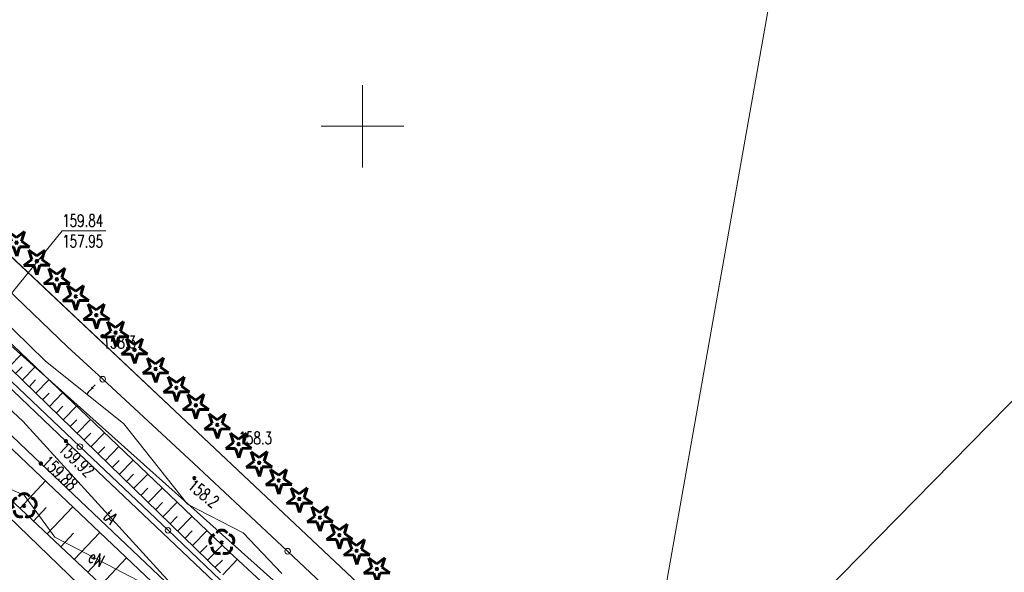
# Model space of a CAD drawing. Header units: metres. Extents: x 7582703 to 7587334, y 6019078 to 6022350.
# Tile 23 of 88: x 7585279 to 7585339, y 6019773 to 6019806. Entities that reach past the tile are written whole.
import ezdxf
from ezdxf.enums import TextEntityAlignment as Align

# ---------------------------------------------------------------- set-up
doc = ezdxf.new("R2010")
doc.units = ezdxf.units.M
doc.header["$MEASUREMENT"] = 0
doc.linetypes.add('EGDE', pattern=[0])
doc.layers.get('0').update_dxf_attribs({"color": 250, "linetype": 'CONTINUOUS', "lineweight": 100})
doc.layers.add('Dzialki', color=7, linetype='EGDE', lineweight=60)
doc.styles.get("Standard").update_dxf_attribs({"font": 'Simplex.SHX', "width": 0.75})

# ---------------------------------------------------------------- blocks, each defined once
blk = doc.blocks.new('1_OTRN')
at = {"linetype": 'Continuous'}
blk.add_circle((0, 0), 0.045, dxfattribs=at)
blk = doc.blocks.new('1_OTRS')
at = {"linetype": 'Continuous'}
blk.add_circle((0, 0), 0.045, dxfattribs=at)
blk = doc.blocks.new('1_OTZG')
at = {"linetype": 'Continuous'}
for p, q in [((-0.3012, 0.09375), (-0.4937, 0.6621)), ((-0.4937, 0.6621), (-0.0039, 0.31545)), ((-0.0039, 0.31545), (0.4771, 0.67415)), ((0.4771, 0.67415), (0.2988, 0.1012)), ((-0.78225, -0.26495), (-0.3012, 0.09375)), ((0.2988, 0.1012), (0.7886, -0.24545)), ((-0.18225, -0.2575), (-0.78225, -0.26495)), ((0.01025, -0.82585), (-0.18225, -0.2575)), ((0.1886, -0.2529), (0.01025, -0.82585)), ((0.7886, -0.24545), (0.1886, -0.2529))]:
    blk.add_line(p, q, dxfattribs=at)
blk.add_circle((0, 0), 0.045, dxfattribs=at)
blk = doc.blocks.new('1_OTZL')
at = {"linetype": 'Continuous'}
blk.add_circle((0, 0), 0.045, dxfattribs=at)
for centre, start, end in [((0, 0.375), 30.14012, 149.85988), ((-0.357, 0.116), 102.14447, 221.86002), ((0.357, 0.116), 318.13998, 77.85553), ((-0.22, -0.303), 174.14818, 293.85423), ((0.22, -0.303), 246.14577, 5.85182)]:
    blk.add_arc(centre, 0.375, start, end, dxfattribs=at)

msp = doc.modelspace()

# ---------------------------------------------------------------- linework, layer by layer
at = {"layer": 'Dzialki', "lineweight": 9}
for p, q in [((7585235.29, 6019832.99), (7585315.75, 6019757.17)), ((7585235.29, 6019832.99), (7585288.26, 6019783.08)), ((7585316.57, 6019761.77), (7585324.75, 6019808)), ((7585316.57, 6019761.77), (7585324.75, 6019808)), ((7585282.02, 6019780.9), (7585258.35, 6019803.43)), ((7585256.88, 6019802), (7585280.5, 6019779.54)), ((7585300, 6019797.5), (7585300, 6019802.5)), ((7585280.11, 6019779.12), (7585256.51, 6019801.56)), ((7585256.51, 6019801.56), (7585280.11, 6019779.12)), ((7585297.5, 6019800), (7585302.5, 6019800)), ((7585352.16, 6019796.34), (7585324.29, 6019767.95)), ((7585352.16, 6019796.34), (7585324.29, 6019767.95)), ((7585277.2, 6019788.01), (7585281.798, 6019793.652)), ((7585281.798, 6019793.652), (7585284.431, 6019793.652)), ((7585280.762, 6019785.777), (7585273.055, 6019793.252)), ((7585317.774, 6019738.537), (7585261.749, 6019792.487)), ((7585282.125, 6019786.616), (7585276.71, 6019791.806)), ((7585306.48, 6019761.85), (7585277.2, 6019788.01)), ((7585277.31, 6019788.14), (7585291.94, 6019774.15)), ((7585273.779, 6019787.358), (7585279.409, 6019782.101)), ((7585291.39, 6019772.9), (7585277.43, 6019786.49)), ((7585284.25, 6019784.653), (7585282.125, 6019786.616)), ((7585278.563, 6019785.387), (7585279.347, 6019786.192)), ((7585277.43, 6019785.73), (7585282.866, 6019780.563)), ((7585278.968, 6019784.993), (7585279.362, 6019785.397)), ((7585279.374, 6019784.597), (7585280.165, 6019785.41)), ((7585285.524, 6019781.948), (7585280.762, 6019785.777)), ((7585289.758, 6019779.564), (7585284.25, 6019784.653)), ((7585288.113, 6019768.472), (7585270.897, 6019784.627)), ((7585279.782, 6019784.2), (7585280.179, 6019784.608)), ((7585280.192, 6019783.801), (7585280.99, 6019784.621)), ((7585280.604, 6019783.4), (7585281.005, 6019783.812)), ((7585281.017, 6019782.998), (7585281.822, 6019783.825)), ((7585281.433, 6019782.593), (7585281.837, 6019783.009)), ((7585281.85, 6019782.187), (7585282.662, 6019783.022)), ((7585288.26, 6019783.08), (7585315.75, 6019757.17)), ((7585279.409, 6019782.101), (7585289.062, 6019771.515)), ((7585282.269, 6019781.779), (7585282.677, 6019782.198)), ((7585282.69, 6019781.369), (7585283.51, 6019782.211)), ((7585289.385, 6019777.07), (7585285.524, 6019781.948)), ((7585283.113, 6019780.958), (7585283.525, 6019781.38)), ((7585283.538, 6019780.544), (7585284.365, 6019781.394)), ((7585296.52, 6019767.14), (7585282.02, 6019780.9)), ((7585282.866, 6019780.563), (7585288.21, 6019775.485)), ((7585283.965, 6019780.129), (7585284.38, 6019780.555)), ((7585284.393, 6019779.711), (7585285.228, 6019780.569)), ((7585280.5, 6019779.54), (7585295.06, 6019765.73)), ((7585284.824, 6019779.292), (7585285.243, 6019779.723)), ((7585285.256, 6019778.871), (7585286.098, 6019779.736)), ((7585295.462, 6019774.216), (7585289.758, 6019779.564)), ((7585294.69, 6019765.28), (7585280.11, 6019779.12)), ((7585280.11, 6019779.12), (7585294.69, 6019765.28)), ((7585285.691, 6019778.448), (7585286.114, 6019778.883)), ((7585286.127, 6019778.023), (7585286.977, 6019778.896)), ((7585277.53, 6019778.46), (7585279.48, 6019777.61)), ((7585279.219, 6019776.818), (7585280.782, 6019778.482)), ((7585279.48, 6019777.61), (7585281.34, 6019775.06)), ((7585286.565, 6019777.597), (7585286.992, 6019778.035)), ((7585287.006, 6019777.168), (7585287.863, 6019778.049)), ((7585280.877, 6019775.262), (7585282.43, 6019776.917)), ((7585287.448, 6019776.738), (7585287.879, 6019777.18)), ((7585287.892, 6019776.305), (7585288.757, 6019777.194)), ((7585292.771, 6019775.329), (7585289.385, 6019777.07)), ((7585280.049, 6019776.039), (7585280.828, 6019776.869)), ((7585288.338, 6019775.871), (7585288.773, 6019776.317)), ((7585288.787, 6019775.434), (7585289.659, 6019776.331)), ((7585281.702, 6019774.488), (7585282.477, 6019775.313)), ((7585282.525, 6019773.715), (7585284.07, 6019775.361)), ((7585288.21, 6019775.485), (7585293.553, 6019770.407)), ((7585289.237, 6019774.996), (7585289.675, 6019775.446)), ((7585289.689, 6019774.556), (7585290.57, 6019775.46)), ((7585295.107, 6019772.868), (7585292.771, 6019775.329)), ((7585281.34, 6019775.06), (7585286.39, 6019772.44)), ((7585290.144, 6019774.113), (7585290.586, 6019774.568)), ((7585290.6, 6019773.669), (7585291.488, 6019774.582)), ((7585291.94, 6019774.15), (7585306.84, 6019760.41)), ((7585301.165, 6019768.867), (7585295.462, 6019774.216)), ((7585283.346, 6019772.945), (7585284.116, 6019773.766)), ((7585284.164, 6019772.178), (7585285.7, 6019773.814)), ((7585291.058, 6019773.223), (7585291.505, 6019773.681)), ((7585291.524, 6019772.774), (7585292.411, 6019773.716))]:
    msp.add_line(p, q, dxfattribs=at)
for centre in [(7585284.25, 6019784.653), (7585282.866, 6019780.563), (7585288.21, 6019775.485), (7585295.462, 6019774.216)]:
    msp.add_circle(centre, 0.17, dxfattribs=at)

# ---------------------------------------------------------------- block references
for name, p in [('1_OTZG', (7585279.024, 6019792.937)), ('1_OTZG', (7585280.256, 6019791.818)), ('1_OTZG', (7585281.47, 6019790.716)), ('1_OTZG', (7585282.618, 6019789.673)), ('1_OTZG', (7585283.867, 6019788.539)), ('1_OTZG', (7585285.04, 6019787.474)), ('1_OTZG', (7585286.182, 6019786.437)), ('1_OTZG', (7585287.459, 6019785.278)), ('1_OTZG', (7585288.72, 6019784.133)), ('1_OTZG', (7585289.896, 6019783.066)), ('1_OTZG', (7585291.198, 6019781.883)), ('1_OTZG', (7585292.49, 6019780.71)), ('1_OTZG', (7585293.738, 6019779.584)), ('1_OTZG', (7585294.927, 6019778.51)), ('1_OTZL', (7585279.485, 6019776.971)), ('1_OTZG', (7585296.175, 6019777.384)), ('1_OTZG', (7585297.423, 6019776.257)), ('1_OTZG', (7585298.603, 6019775.192)), ('1_OTZL', (7585291.47, 6019774.75)), ('1_OTZG', (7585299.652, 6019774.245)), ('1_OTZG', (7585300.874, 6019773.142))]:
    msp.add_blockref(name, p, dxfattribs=at)
for name, p, rotation in [('1_OTRN', (7585284.24, 6019787.266), 0.4138721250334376), ('1_OTRS', (7585282.02, 6019780.9), 269.9999974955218), ('1_OTRN', (7585292.49, 6019780.71), 269.9999974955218), ('1_OTRS', (7585280.5, 6019779.54), 269.9999974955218), ('1_OTRN', (7585289.811, 6019778.652), 0.4138721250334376)]:
    msp.add_blockref(name, p, dxfattribs=dict(at, rotation=rotation))

# ---------------------------------------------------------------- texts
at = {"layer": 'Dzialki', "lineweight": 9, "width": 0.7}
for s, p in [('159.84', (7585281.798, 6019794.652)), ('157.95', (7585281.798, 6019793.402))]:
    msp.add_text(s, height=0.75, dxfattribs=at).set_placement(p, align=Align.TOP_LEFT)
for s, rotation, p in [('158.3', 0.41387, (7585284.24, 6019787.266)), ('159.92', 316.49997, (7585282.02, 6019780.9)), ('158.2', 321.32738, (7585289.811, 6019778.652))]:
    msp.add_text(s, height=0.75, rotation=rotation, dxfattribs=at).set_placement(p, align=Align.TOP_LEFT)
msp.add_text('t', height=0.75, rotation=315.41386, dxfattribs=at).set_placement((7585283.275, 6019783.756), align=Align.CENTER)
msp.add_text('158.3', height=0.75, dxfattribs=at).set_placement((7585292.49, 6019780.71))
msp.add_text('159.88', height=0.75, rotation=316.51434, dxfattribs=at).set_placement((7585280.5, 6019779.54))
msp.add_text('tA', height=0.75, rotation=315.41386, dxfattribs=at).set_placement((7585284.699, 6019776.3), align=Align.MIDDLE)
msp.add_text('eN', height=0.75, rotation=333.5, dxfattribs=at).set_placement((7585283.467, 6019773.957), align=Align.MIDDLE_LEFT)

doc.saveas('drawing.dxf')
